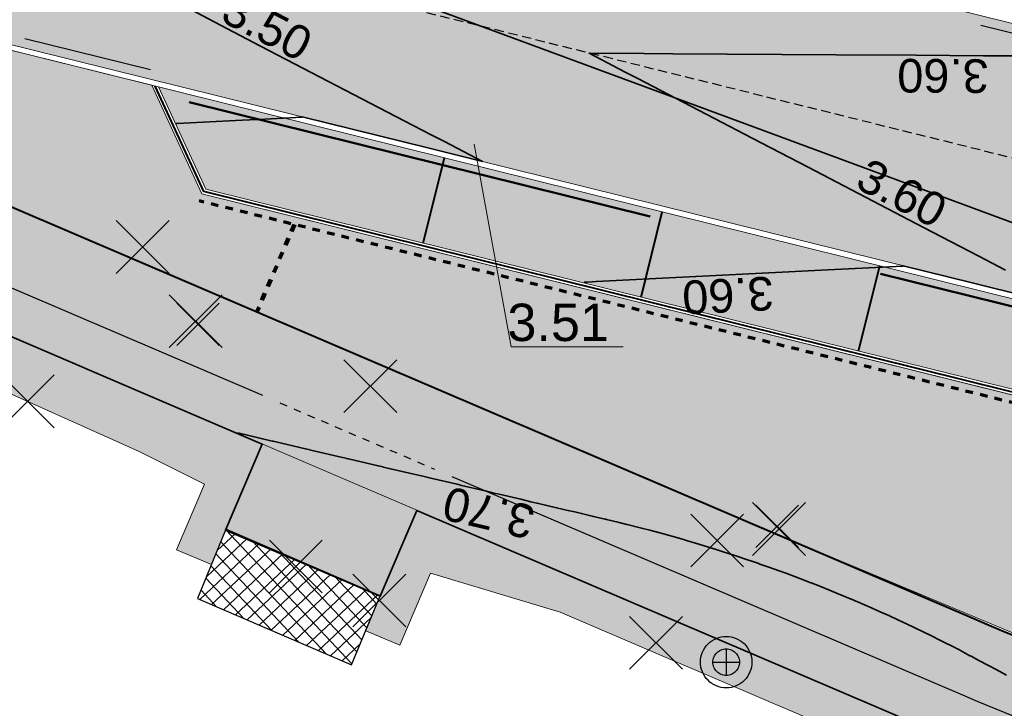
# Model space of a CAD drawing. Header units: metres. Extents: x 538891 to 1080079, y 6588829 to 13178720.
# Tile 80 of 256: x 539145 to 539171, y 6589479 to 6589498. Entities that reach past the tile are written whole.
import ezdxf

# ---------------------------------------------------------------- set-up
doc = ezdxf.new("R2010")
doc.units = ezdxf.units.M
doc.header["$LTSCALE"] = 0.4
for name, pattern in [('#16_019061_PP_TL_liiklusskeem$0$DASHED2', [0.9375, 0.625, -0.3125]), ('#16_019061_PP_TL_liiklusskeem$0$VIA31', [1, 0.5, -0.5]), ('#9_DASHED', [47.625, 31.75, -15.875]), ('#9_VIA31', [1, 0.5, -0.5])]:
    doc.linetypes.add(name, pattern=pattern)
doc.layers.add('KOLDE PST', color=7, linetype='Continuous')
doc.styles.add('Swis721 Lt BT', font='swissl.ttf')
doc.linetypes.add('#9_kivi_l0.8', pattern='A,0,[1,#9_kivi_l0.8.shx,S=1,R=0,X=0,Y=-0.3125],-132', length=132)

# ---------------------------------------------------------------- blocks, each defined once
blk = doc.blocks.new('#9_019061_PP_TL (2D)')
at = {"linetype": 'Continuous', "lineweight": 0, "true_color": 0xd6d6d6}
h = blk.add_hatch(color=254, dxfattribs=at)
h.paths.add_polyline_path([(538956.619, 6589596.418), (538956.399, 6589594.931), (538955.557, 6589591.017), (538954.133, 6589584.398), (538946.055, 6589550.904), (538946.132, 6589549.477), (538946.401, 6589548.074), (538946.857, 6589546.721), (538947.493, 6589545.441), (538948.296, 6589544.26), (538949.252, 6589543.199), (538950.343, 6589542.276), (538951.549, 6589541.511), (538969.575, 6589536.753), (538970.396, 6589536.527), (538971.211, 6589536.284), (538972.021, 6589536.023), (538972.826, 6589535.745), (538973.624, 6589535.451), (538974.416, 6589535.139), (538975.201, 6589534.81), (538975.979, 6589534.465), (538985.315, 6589530.203), (538985.898, 6589529.944), (538986.487, 6589529.698), (538987.081, 6589529.464), (538987.68, 6589529.243), (538988.283, 6589529.035), (538988.891, 6589528.839), (538989.502, 6589528.657), (538990.118, 6589528.487), (539013.921, 6589522.205), (539014.577, 6589522.037), (539015.238, 6589521.891), (539015.904, 6589521.768), (539016.573, 6589521.667), (539017.246, 6589521.589), (539017.92, 6589521.534), (539018.597, 6589521.501), (539019.273, 6589521.492), (539025.962, 6589521.511), (539026.834, 6589521.504), (539027.707, 6589521.478), (539028.578, 6589521.433), (539029.449, 6589521.369), (539030.318, 6589521.285), (539031.184, 6589521.183), (539032.049, 6589521.063), (539032.91, 6589520.923), (539044.818, 6589518.86), (539077.297, 6589513.225), (539077.296, 6589513.225), (539079.024, 6589512.918), (539080.749, 6589512.595), (539082.472, 6589512.256), (539084.191, 6589511.902), (539085.907, 6589511.533), (539087.62, 6589511.149), (539089.329, 6589510.749), (539091.034, 6589510.334), (539276.906, 6589464.221), (539339.994, 6589448.57), (539463.228, 6589417.997), (539592.906, 6589386.497), (539593.492, 6589386.288), (539594.022, 6589385.963), (539594.474, 6589385.536), (539594.828, 6589385.025), (539595.069, 6589384.452), (539595.187, 6589383.841), (539595.176, 6589383.219), (539595.038, 6589382.613), (539593.526, 6589378.182), (539596.74, 6589377.664), (539598.091, 6589381.525), (539598.409, 6589382.215), (539598.853, 6589382.833), (539599.405, 6589383.356), (539600.045, 6589383.765), (539600.751, 6589384.046), (539601.498, 6589384.189), (539602.258, 6589384.188), (539603.005, 6589384.044), (539622.839, 6589379.226), (539623.37, 6589379.093), (539623.9, 6589378.953), (539624.427, 6589378.805), (539624.953, 6589378.65), (539625.476, 6589378.489), (539625.997, 6589378.32), (539626.516, 6589378.144), (539627.032, 6589377.96), (539648.614, 6589370.134), (539669.021, 6589365.177), (539681.019, 6589364.914), (539681.156, 6589364.909), (539681.293, 6589364.901), (539681.429, 6589364.888), (539681.565, 6589364.872), (539681.701, 6589364.852), (539681.836, 6589364.829), (539681.97, 6589364.802), (539682.103, 6589364.771), (539700.86, 6589360.159), (539822.143, 6589329.985), (539839.249, 6589325.729), (539975.191, 6589291.908), (539998.095, 6589286.21), (540004.498, 6589284.617), (540014.909, 6589282.027), (540081.531, 6589265.452), (540091.239, 6589263.039), (540093.086, 6589262.702), (540094.957, 6589262.539), (540096.835, 6589262.552), (540098.704, 6589262.742), (540100.546, 6589263.105), (540102.346, 6589263.64), (540104.088, 6589264.342), (540105.757, 6589265.204), (540119.545, 6589273.167), (540135.021, 6589282.105), (540150.081, 6589290.803), (540150.8, 6589291.121), (540151.567, 6589291.295), (540152.353, 6589291.318), (540153.129, 6589291.189), (540153.866, 6589290.913), (540154.535, 6589290.499), (540155.112, 6589289.965), (540155.575, 6589289.329), (540156.315, 6589288.29), (540147.173, 6589305.886), (540145.5, 6589308.993), (540145.786, 6589308.19), (540145.939, 6589307.352), (540145.956, 6589306.5), (540145.835, 6589305.656), (540145.581, 6589304.843), (540145.199, 6589304.081), (540144.7, 6589303.39), (540144.097, 6589302.789), (540139.373, 6589298.966), (540138.753, 6589298.472), (540138.125, 6589297.988), (540137.49, 6589297.514), (540136.847, 6589297.051), (540136.197, 6589296.597), (540135.54, 6589296.154), (540134.875, 6589295.721), (540134.204, 6589295.299), (540108.475, 6589279.397), (540107.332, 6589278.725), (540106.161, 6589278.104), (540104.963, 6589277.536), (540103.741, 6589277.021), (540102.498, 6589276.561), (540101.236, 6589276.155), (540099.957, 6589275.807), (540098.663, 6589275.515), (540097.17, 6589275.246), (540095.667, 6589275.043), (540094.156, 6589274.907), (540092.641, 6589274.838), (540091.124, 6589274.835), (540089.608, 6589274.9), (540088.097, 6589275.031), (540086.593, 6589275.228), (540086.013, 6589275.334), (540071.045, 6589278.067), (540070.735, 6589278.133), (540045.334, 6589284.453), (540008.507, 6589293.615), (539981.797, 6589300.261), (539962.634, 6589305.028), (539854.991, 6589331.808), (539839.266, 6589335.721), (539795.802, 6589346.534), (539779.961, 6589350.475), (539747.852, 6589358.464), (539745.864, 6589358.958), (539683.743, 6589374.413), (539643.801, 6589384.116), (539626.573, 6589388.301), (539624.471, 6589388.811), (539620.584, 6589389.756), (539620.043, 6589389.891), (539619.504, 6589390.034), (539618.967, 6589390.184), (539618.432, 6589390.342), (539617.899, 6589390.508), (539617.369, 6589390.68), (539616.841, 6589390.861), (539616.316, 6589391.048), (539594.781, 6589398.905), (539574.375, 6589403.862), (539564.616, 6589406.232), (539550.32, 6589406.917), (539550.201, 6589406.924), (539550.082, 6589406.934), (539549.964, 6589406.946), (539549.846, 6589406.962), (539549.728, 6589406.98), (539549.611, 6589407.002), (539549.495, 6589407.026), (539549.379, 6589407.052), (539480.217, 6589423.853), (539479.286, 6589424.179), (539478.438, 6589424.681), (539477.705, 6589425.34), (539477.115, 6589426.131), (539476.692, 6589427.021), (539476.451, 6589427.978), (539476.404, 6589428.963), (539476.55, 6589429.938), (539476.921, 6589431.417), (539476.937, 6589431.486), (539476.954, 6589431.554), (539476.971, 6589431.622), (539476.989, 6589431.69), (539477.007, 6589431.758), (539477.025, 6589431.826), (539477.044, 6589431.894), (539477.062, 6589431.962), (539470.257, 6589433.641), (539470.218, 6589433.48), (539469.749, 6589431.55), (539469.425, 6589430.622), (539468.924, 6589429.776), (539468.268, 6589429.044), (539467.481, 6589428.454), (539466.594, 6589428.03), (539465.642, 6589427.787), (539464.66, 6589427.736), (539463.687, 6589427.878), (539425.886, 6589437.255), (539382.408, 6589445.676), (539380.499, 6589446.052), (539378.593, 6589446.44), (539376.689, 6589446.841), (539374.788, 6589447.254), (539372.89, 6589447.68), (539370.994, 6589448.117), (539369.102, 6589448.568), (539367.212, 6589449.03), (539341.679, 6589455.364), (539278.592, 6589471.015), (539243.813, 6589479.643), (539240.016, 6589480.586), (539092.72, 6589517.128), (539090.954, 6589517.558), (539089.184, 6589517.972), (539087.41, 6589518.37), (539085.633, 6589518.752), (539083.852, 6589519.119), (539082.069, 6589519.469), (539080.282, 6589519.804), (539078.492, 6589520.122), (539055.024, 6589524.192), (539045.026, 6589525.939), (539044.509, 6589526.046), (539043.994, 6589526.159), (539043.481, 6589526.279), (539042.969, 6589526.406), (539042.459, 6589526.54), (539041.95, 6589526.68), (539041.444, 6589526.827), (539040.939, 6589526.981), (539020.283, 6589533.423), (539020.124, 6589533.472), (539019.966, 6589533.52), (539019.806, 6589533.567), (539019.647, 6589533.614), (539019.487, 6589533.659), (539019.327, 6589533.704), (539019.167, 6589533.748), (539019.007, 6589533.79), (539001.446, 6589538.425), (539000.921, 6589538.556), (539000.392, 6589538.673), (538999.861, 6589538.775), (538999.327, 6589538.863), (538998.79, 6589538.937), (538998.252, 6589538.996), (538997.713, 6589539.04), (538997.172, 6589539.07), (538990.901, 6589539.331), (538989.82, 6589539.39), (538988.74, 6589539.479), (538987.664, 6589539.597), (538986.592, 6589539.744), (538985.523, 6589539.92), (538984.46, 6589540.125), (538983.403, 6589540.358), (538982.352, 6589540.621), (538976.477, 6589542.171), (538972.357, 6589543.376), (538966.367, 6589545.17), (538965.446, 6589545.541), (538964.553, 6589545.974), (538963.693, 6589546.469), (538962.869, 6589547.022), (538962.085, 6589547.631), (538961.346, 6589548.293), (538960.654, 6589549.004), (538960.014, 6589549.763), (538959.541, 6589550.426), (538959.111, 6589551.118), (538958.725, 6589551.837), (538958.386, 6589552.578), (538958.095, 6589553.339), (538957.853, 6589554.117), (538957.66, 6589554.909), (538957.518, 6589555.711), (538957.352, 6589556.833), (538957.228, 6589557.96), (538957.145, 6589559.091), (538957.105, 6589560.224), (538957.106, 6589561.358), (538957.15, 6589562.491), (538957.235, 6589563.621), (538957.363, 6589564.748), (538957.418, 6589565.229), (538957.476, 6589565.71), (538957.537, 6589566.19), (538957.6, 6589566.67), (538957.666, 6589567.15), (538957.735, 6589567.629), (538957.806, 6589568.108), (538957.881, 6589568.587), (538959.079, 6589575.298), (538962.064, 6589589.129), (538963.31, 6589594.998), (538960.215, 6589595.655)])
h.paths.add_polyline_path([(540045.416, 6589280.49), (540045.226, 6589280.442), (540045.049, 6589280.358), (540044.892, 6589280.241), (540044.76, 6589280.095), (540044.66, 6589279.927), (540044.594, 6589279.742), (540044.546, 6589279.548), (540044.517, 6589279.354), (540044.527, 6589279.159), (540044.575, 6589278.968), (540044.659, 6589278.791), (540044.776, 6589278.634), (540044.922, 6589278.503), (540045.09, 6589278.402), (540045.275, 6589278.336), (540051.097, 6589276.888), (540051.291, 6589276.859), (540051.487, 6589276.869), (540051.677, 6589276.917), (540051.854, 6589277.001), (540052.012, 6589277.118), (540052.143, 6589277.264), (540052.244, 6589277.432), (540052.309, 6589277.617), (540052.358, 6589277.811), (540052.386, 6589278.005), (540052.376, 6589278.201), (540052.328, 6589278.391), (540052.244, 6589278.568), (540052.127, 6589278.725), (540051.982, 6589278.857), (540051.813, 6589278.957), (540051.629, 6589279.023), (540045.806, 6589280.471), (540045.612, 6589280.5)])
h.paths.add_polyline_path([(540147.292, 6589298.631), (540147.101, 6589298.587), (540146.923, 6589298.506), (540141.727, 6589295.505), (540141.568, 6589295.391), (540141.434, 6589295.248), (540141.33, 6589295.081), (540141.261, 6589294.898), (540141.229, 6589294.704), (540141.236, 6589294.508), (540141.28, 6589294.317), (540141.361, 6589294.139), (540141.475, 6589293.98), (540141.618, 6589293.846), (540141.785, 6589293.742), (540141.968, 6589293.673), (540142.162, 6589293.641), (540142.358, 6589293.648), (540142.549, 6589293.692), (540142.727, 6589293.773), (540147.923, 6589296.774), (540148.082, 6589296.888), (540148.216, 6589297.031), (540148.32, 6589297.198), (540148.389, 6589297.381), (540148.421, 6589297.575), (540148.414, 6589297.77), (540148.37, 6589297.961), (540148.289, 6589298.14), (540148.174, 6589298.299), (540148.031, 6589298.433), (540147.865, 6589298.537), (540147.681, 6589298.606), (540147.488, 6589298.638)])
h.paths.add_polyline_path([(539856.185, 6589327.595), (539856.05, 6589327.565), (539855.923, 6589327.511), (539855.808, 6589327.435), (539855.709, 6589327.338), (539855.629, 6589327.225), (539855.571, 6589327.1), (539855.538, 6589326.966), (539855.529, 6589326.828), (539855.546, 6589326.691), (539855.588, 6589326.559), (539855.653, 6589326.437), (539855.74, 6589326.329), (539855.845, 6589326.239), (539855.965, 6589326.17), (539856.696, 6589325.841), (539857.433, 6589325.526), (539858.176, 6589325.226), (539858.925, 6589324.94), (539859.68, 6589324.668), (539860.439, 6589324.411), (539861.203, 6589324.168), (539861.972, 6589323.94), (539925.828, 6589308.054), (539926.022, 6589308.025), (539926.217, 6589308.035), (539926.407, 6589308.083), (539926.585, 6589308.167), (539926.742, 6589308.284), (539926.873, 6589308.43), (539926.974, 6589308.598), (539927.04, 6589308.783), (539927.088, 6589308.977), (539927.116, 6589309.171), (539927.106, 6589309.367), (539927.058, 6589309.557), (539926.974, 6589309.734), (539926.857, 6589309.891), (539926.712, 6589310.022), (539926.543, 6589310.123), (539926.359, 6589310.189), (539856.46, 6589327.579), (539856.323, 6589327.6)])
h.paths.add_polyline_path([(539798.462, 6589341.956), (539798.327, 6589341.926), (539798.2, 6589341.872), (539798.085, 6589341.795), (539797.986, 6589341.699), (539797.906, 6589341.586), (539797.849, 6589341.461), (539797.815, 6589341.327), (539797.806, 6589341.189), (539797.823, 6589341.051), (539797.865, 6589340.92), (539797.931, 6589340.798), (539798.017, 6589340.69), (539798.122, 6589340.6), (539798.242, 6589340.531), (539798.973, 6589340.202), (539799.71, 6589339.887), (539800.454, 6589339.587), (539801.203, 6589339.3), (539801.957, 6589339.029), (539802.716, 6589338.771), (539803.481, 6589338.529), (539804.249, 6589338.301), (539819.106, 6589334.605), (539819.32, 6589334.574), (539819.535, 6589334.585), (539819.744, 6589334.637), (539819.939, 6589334.73), (539820.112, 6589334.859), (539820.257, 6589335.019), (539820.367, 6589335.204), (539820.439, 6589335.407), (539820.471, 6589335.62), (539820.46, 6589335.836), (539820.407, 6589336.045), (539820.315, 6589336.239), (539820.186, 6589336.412), (539820.026, 6589336.557), (539819.841, 6589336.668), (539819.638, 6589336.74), (539798.737, 6589341.94), (539798.601, 6589341.961)])
h.paths.add_polyline_path([(539755.286, 6589352.671), (539755.096, 6589352.623), (539754.919, 6589352.539), (539754.762, 6589352.422), (539754.63, 6589352.277), (539754.53, 6589352.109), (539754.464, 6589351.924), (539754.416, 6589351.73), (539754.387, 6589351.536), (539754.397, 6589351.34), (539754.445, 6589351.15), (539754.529, 6589350.973), (539754.646, 6589350.816), (539754.792, 6589350.684), (539754.96, 6589350.584), (539755.145, 6589350.518), (539760.967, 6589349.069), (539761.161, 6589349.041), (539761.357, 6589349.051), (539761.547, 6589349.099), (539761.724, 6589349.183), (539761.881, 6589349.3), (539762.013, 6589349.445), (539762.113, 6589349.614), (539762.179, 6589349.798), (539762.227, 6589349.992), (539762.256, 6589350.186), (539762.246, 6589350.382), (539762.198, 6589350.572), (539762.114, 6589350.749), (539761.997, 6589350.907), (539761.851, 6589351.038), (539761.683, 6589351.138), (539761.498, 6589351.204), (539755.676, 6589352.653), (539755.482, 6589352.681)])
h.paths.add_polyline_path([(539642.542, 6589380.476), (539642.333, 6589380.422), (539642.139, 6589380.329), (539641.967, 6589380.199), (539641.823, 6589380.038), (539641.714, 6589379.853), (539641.642, 6589379.649), (539641.612, 6589379.436), (539641.624, 6589379.22), (539641.678, 6589379.011), (539641.772, 6589378.817), (539641.902, 6589378.645), (539642.062, 6589378.501), (539642.248, 6589378.392), (539642.452, 6589378.321), (539681.41, 6589368.857), (539681.548, 6589368.837), (539681.688, 6589368.843), (539681.825, 6589368.874), (539681.953, 6589368.931), (539682.068, 6589369.01), (539682.166, 6589369.11), (539682.245, 6589369.226), (539682.3, 6589369.354), (539682.331, 6589369.491), (539682.336, 6589369.631), (539682.314, 6589369.769), (539682.268, 6589369.901), (539682.197, 6589370.022), (539682.106, 6589370.128), (539681.996, 6589370.215), (539681.872, 6589370.28), (539680.245, 6589370.933), (539679.455, 6589371.235), (539678.659, 6589371.524), (539677.858, 6589371.799), (539677.053, 6589372.061), (539676.244, 6589372.31), (539675.43, 6589372.544), (539674.613, 6589372.765), (539673.792, 6589372.971), (539642.971, 6589380.458), (539642.757, 6589380.488)])
h.paths.add_polyline_path([(539565.669, 6589399.152), (539565.501, 6589399.089), (539565.354, 6589398.987), (539565.236, 6589398.853), (539565.155, 6589398.694), (539565.114, 6589398.52), (539565.116, 6589398.341), (539565.128, 6589398.247), (539565.153, 6589398.156), (539565.189, 6589398.068), (539565.237, 6589397.986), (539565.296, 6589397.912), (539565.364, 6589397.846), (539565.44, 6589397.79), (539565.524, 6589397.744), (539566.236, 6589397.414), (539566.957, 6589397.101), (539567.684, 6589396.804), (539568.418, 6589396.524), (539569.158, 6589396.261), (539569.905, 6589396.016), (539570.656, 6589395.788), (539571.413, 6589395.577), (539624.038, 6589382.793), (539624.232, 6589382.766), (539624.428, 6589382.777), (539624.618, 6589382.826), (539624.794, 6589382.911), (539624.951, 6589383.029), (539625.081, 6589383.175), (539625.181, 6589383.344), (539625.246, 6589383.529), (539625.293, 6589383.724), (539625.32, 6589383.918), (539625.309, 6589384.113), (539625.26, 6589384.303), (539625.175, 6589384.48), (539625.057, 6589384.636), (539624.911, 6589384.767), (539624.742, 6589384.867), (539624.557, 6589384.931), (539566.023, 6589399.15), (539565.846, 6589399.173)])
h.paths.add_polyline_path([(539480.808, 6589419.797), (539480.673, 6589419.766), (539480.545, 6589419.711), (539480.43, 6589419.633), (539480.332, 6589419.535), (539480.253, 6589419.42), (539480.197, 6589419.293), (539480.165, 6589419.158), (539480.158, 6589419.019), (539480.177, 6589418.881), (539480.222, 6589418.75), (539480.29, 6589418.628), (539480.379, 6589418.522), (539480.486, 6589418.433), (539480.608, 6589418.366), (539481.431, 6589418.017), (539482.26, 6589417.682), (539483.095, 6589417.363), (539483.935, 6589417.059), (539484.781, 6589416.77), (539485.633, 6589416.497), (539486.489, 6589416.239), (539487.349, 6589415.997), (539515.455, 6589409.17), (539515.669, 6589409.14), (539515.884, 6589409.152), (539516.093, 6589409.206), (539516.287, 6589409.299), (539516.46, 6589409.429), (539516.603, 6589409.59), (539516.713, 6589409.775), (539516.784, 6589409.979), (539516.814, 6589410.192), (539516.802, 6589410.408), (539516.748, 6589410.617), (539516.654, 6589410.811), (539516.525, 6589410.983), (539516.364, 6589411.127), (539516.178, 6589411.236), (539515.975, 6589411.307), (539481.084, 6589419.783), (539480.947, 6589419.803)])
h.paths.add_polyline_path([(539411.518, 6589436.162), (539411.379, 6589436.121), (539411.251, 6589436.053), (539411.138, 6589435.963), (539411.045, 6589435.852), (539410.975, 6589435.726), (539410.93, 6589435.588), (539410.913, 6589435.444), (539410.924, 6589435.3), (539410.961, 6589435.161), (539411.026, 6589435.031), (539411.113, 6589434.916), (539411.221, 6589434.82), (539411.346, 6589434.747), (539411.482, 6589434.698), (539424.542, 6589431.459), (539429.395, 6589430.255), (539429.589, 6589430.226), (539429.785, 6589430.236), (539429.975, 6589430.284), (539430.152, 6589430.369), (539430.309, 6589430.486), (539430.44, 6589430.631), (539430.541, 6589430.8), (539430.606, 6589430.984), (539430.654, 6589431.178), (539430.682, 6589431.373), (539430.672, 6589431.568), (539430.624, 6589431.759), (539430.54, 6589431.936), (539430.423, 6589432.093), (539430.278, 6589432.225), (539430.11, 6589432.326), (539429.925, 6589432.392), (539425.084, 6589433.591), (539411.805, 6589436.163), (539411.661, 6589436.176)])
at = {"linetype": 'Continuous', "lineweight": 0, "true_color": 0xffdf7f}
h = blk.add_hatch(color=41, dxfattribs=at)
edge = h.paths.add_edge_path()
edge.add_arc((539039.415, 6589463.244), 48.3, 66.5731, 76.1419, ccw=False)
edge.add_line((539058.618, 6589507.563), (539066.035, 6589504.349))
edge.add_arc((539086.589, 6589551.788), 51.7, 246.5731, 263.6668)
edge.add_line((539080.886, 6589500.403), (539120.723, 6589495.982))
edge.add_arc((539112.637, 6589423.129), 73.3, 66.82796, 83.66684, ccw=False)
edge.add_line((539141.481, 6589490.516), (539168.781, 6589478.831))
edge.add_arc((539204.865, 6589563.133), 91.7, 246.82796, 267.8302)
edge.add_line((539201.393, 6589471.499), (539210.416, 6589471.157))
edge.add_arc((539208.587, 6589422.891), 48.3, 71.3095, 87.8302, ccw=False)
edge.add_line((539224.065, 6589468.644), (539232.022, 6589465.953))
edge.add_arc((539222.408, 6589437.535), 30, 32.6235, 71.3095, ccw=False)
edge.add_line((539247.675, 6589453.708), (539249.016, 6589451.613))
edge.add_line((539249.016, 6589451.613), (539252.513, 6589453.823))
edge.add_line((539252.513, 6589453.823), (539252.222, 6589454.283))
edge.add_arc((539255.603, 6589456.42), 4, 78.3407, 212.2931, ccw=False)
edge.add_line((539256.412, 6589460.337), (539306.731, 6589449.954))
edge.add_arc((539266.313, 6589254.081), 200, 69.3819, 78.34077, ccw=False)
edge.add_arc((539390.16, 6589583.254), 151.7, 249.3819, 260.12627)
edge.add_line((539364.147, 6589433.801), (539400.306, 6589427.507))
edge.add_arc((539374.876, 6589281.404), 148.3, 76.5459, 80.12627, ccw=False)
edge.add_line((539409.38, 6589425.634), (539415.676, 6589424.127))
edge.add_line((539415.676, 6589424.127), (539461.916, 6589412.656))
edge.add_line((539461.916, 6589412.656), (539501.021, 6589403.157))
edge.add_arc((539453.811, 6589208.809), 200, 68.6685, 76.34654, ccw=False)
edge.add_line((539526.564, 6589395.107), (539542.97, 6589388.7))
edge.add_arc((539635.075, 6589624.554), 253.2, 248.6685, 261.88806)
edge.add_arc((539543.285, 6588980.562), 397.3, 71.92423, 81.88806, ccw=False)
edge.add_arc((539703.185, 6589464.418), 112.304, 250.965, 252.46069)
edge.add_arc((539871.374, 6589937.522), 614.357, 250.800774, 252.296459)
edge.add_line((539684.553, 6589352.259), (539685.573, 6589355.293))
edge.add_arc((539758.706, 6589594.357), 250, 250.66068, 252.99044, ccw=False)
edge.add_arc((539543.285, 6588980.562), 400.5, 70.66068, 78.54998)
edge.add_arc((539623.186, 6589375.052), 2, 166.3465, 258.55, ccw=False)
edge.add_line((539621.243, 6589375.524), (539622.146, 6589379.24))
edge.add_line((539622.146, 6589379.24), (539618.259, 6589380.184))
edge.add_line((539618.259, 6589380.184), (539617.265, 6589376.092))
edge.add_arc((539615.321, 6589376.564), 2, 259.6901, 346.3466, ccw=False)
edge.add_arc((539543.285, 6588980.562), 400.5, 79.69013, 81.88806)
edge.add_arc((539635.075, 6589624.554), 250, 248.6685, 261.88806, ccw=False)
edge.add_line((539544.135, 6589391.681), (539527.728, 6589398.088))
edge.add_arc((539453.811, 6589208.809), 203.2, 68.6685, 76.34654)
edge.add_line((539501.777, 6589406.266), (539462.679, 6589415.764))
edge.add_line((539462.679, 6589415.764), (539428.909, 6589424.142))
edge.add_arc((539429.39, 6589426.083), 2, 166.067, 256.067, ccw=False)
edge.add_line((539427.449, 6589426.565), (539427.485, 6589426.71))
edge.add_line((539427.485, 6589426.71), (539423.603, 6589427.673))
edge.add_line((539423.603, 6589427.673), (539423.577, 6589427.567))
edge.add_arc((539421.635, 6589428.049), 2, 256.5459, 346.067, ccw=False)
edge.add_line((539421.17, 6589426.104), (539410.125, 6589428.746))
edge.add_arc((539374.876, 6589281.404), 151.5, 76.5459, 80.12627)
edge.add_line((539400.854, 6589430.66), (539364.696, 6589436.953))
edge.add_arc((539390.16, 6589583.254), 148.5, 248.69692, 260.12627, ccw=False)
edge.add_line((539336.21, 6589444.9), (539332.565, 6589446.322))
edge.add_arc((539259.573, 6589259.245), 200.812, 68.68564, 74.77494)
edge.add_arc((539312.832, 6589454.939), 2, 166.067, 254.8231, ccw=False)
edge.add_line((539310.891, 6589455.421), (539310.941, 6589455.623))
edge.add_line((539310.941, 6589455.623), (539305.987, 6589456.852))
edge.add_line((539305.987, 6589456.852), (539305.943, 6589456.673))
edge.add_arc((539304.002, 6589457.154), 2, 258.3408, 346.067, ccw=False)
edge.add_line((539303.597, 6589455.196), (539232.714, 6589469.822))
edge.add_arc((539252.923, 6589567.759), 100, 252.98361, 258.34077, ccw=False)
edge.add_arc((539208.587, 6589422.892), 51.5, 72.9836, 78.6599)
edge.add_arc((539219.107, 6589475.347), 2, 165.7555, 258.6599, ccw=False)
edge.add_line((539217.168, 6589475.839), (539217.896, 6589478.706))
edge.add_line((539217.896, 6589478.706), (539213.043, 6589479.91))
edge.add_line((539213.043, 6589479.91), (539212.02, 6589475.881))
edge.add_arc((539210.082, 6589476.373), 2, 267.8302, 345.7555, ccw=False)
edge.add_line((539210.006, 6589474.375), (539201.514, 6589474.696))
edge.add_arc((539204.865, 6589563.133), 88.5, 246.82796, 267.8302, ccw=False)
edge.add_line((539170.04, 6589481.772), (539142.74, 6589493.458))
edge.add_arc((539112.637, 6589423.129), 76.5, 66.82796, 83.66684)
edge.add_line((539121.076, 6589499.162), (539081.239, 6589503.584))
edge.add_arc((539086.589, 6589551.788), 48.5, 246.5731, 263.6668, ccw=False)
edge.add_line((539067.307, 6589507.286), (539059.891, 6589510.499))
edge.add_arc((539039.415, 6589463.245), 51.5, 66.5731, 76.1419)
edge.add_line((539051.751, 6589513.245), (539050.984, 6589510.138))
at = {"color": 5, "linetype": '#9_DASHED', "lineweight": 50, "true_color": 0x0000ff}
blk.add_line((539198.417, 6589483.333), (539148.397, 6589495.742), dxfattribs=at)
at = {"color": 192, "linetype": '#9_VIA31', "lineweight": 100, "true_color": 0x6600cc}
blk.add_line((539151.921, 6589492.292), (539150.921, 6589489.956), dxfattribs=at)
at = {"color": 1, "linetype": 'Continuous', "lineweight": 9, "true_color": 0xff0000, "flags": 128}
for points in [[(538964.111, 6589598.412), (538963.576, 6589596.251), (538963.102, 6589594.02), (538962.161, 6589589.62), (538959.079, 6589575.298), (538957.881, 6589568.587, 0.011234), (538957.363, 6589564.748, 0.074268), (538957.518, 6589555.711, 0.127551), (538960.014, 6589549.763, 0.139923), (538966.367, 6589545.17), (538976.477, 6589542.171), (538982.352, 6589540.621, 0.054191), (538990.901, 6589539.331), (538997.172, 6589539.07, -0.05419), (539001.446, 6589538.425), (539019.007, 6589533.79, -0.01107), (539020.283, 6589533.423), (539040.939, 6589526.981, 0.032664), (539046.014, 6589525.755), (539078.492, 6589520.122, -0.017867), (539092.72, 6589517.128), (539214.803, 6589486.841), (539219.655, 6589485.637), (539240.016, 6589480.586)], [(539592.906, 6589386.497), (539463.228, 6589417.997), (539427.521, 6589426.856), (539423.639, 6589427.819), (539373.257, 6589440.318), (539339.994, 6589448.57), (539310.876, 6589455.794), (539306.023, 6589456.998), (539276.906, 6589464.221), (539217.933, 6589478.852), (539213.08, 6589480.056), (539091.034, 6589510.334, 0.017867), (539077.296, 6589513.225), (539049.744, 6589518.003), (539044.818, 6589518.858), (539032.91, 6589520.923, 0.043668), (539025.962, 6589521.511), (539019.273, 6589521.492, -0.065316), (539014.113, 6589522.154), (538990.118, 6589528.487, -0.042579), (538985.315, 6589530.203), (538975.979, 6589534.465, 0.042579), (538969.575, 6589536.753), (538947.226, 6589542.652)], [(539592.871, 6589386.351), (539463.192, 6589417.852), (539427.485, 6589426.71), (539423.603, 6589427.673), (539373.221, 6589440.172), (539339.958, 6589448.425), (539310.84, 6589455.648), (539305.987, 6589456.852), (539276.87, 6589464.076), (539217.897, 6589478.706), (539213.044, 6589479.91), (539090.998, 6589510.188, 0.017867), (539077.27, 6589513.077), (539049.719, 6589517.856), (539044.792, 6589518.71), (539032.885, 6589520.775, 0.043668), (539025.962, 6589521.361), (539019.274, 6589521.342, -0.065316), (539014.074, 6589522.009), (538990.079, 6589528.342, -0.042579), (538985.252, 6589530.067), (538975.917, 6589534.329, 0.042579), (538969.537, 6589536.608), (538947.188, 6589542.507)]]:
    blk.add_lwpolyline(points, format="xyb", dxfattribs=at)
at = {"color": 41, "linetype": 'Continuous', "lineweight": 9, "true_color": 0xffdf7f, "flags": 128}
for points in [[(539141.481, 6589490.516), (539168.781, 6589478.831, 0.091897), (539201.393, 6589471.499), (539210.416, 6589471.157, -0.07221), (539224.065, 6589468.644), (539232.022, 6589465.953, -0.170422), (539247.675, 6589453.708)], [(539232.714, 6589469.822, -0.023379), (539223.658, 6589472.137, 0.024772), (539218.713, 6589473.386, -0.42914), (539217.168, 6589475.839), (539217.896, 6589478.706), (539213.043, 6589479.91), (539212.02, 6589475.881, -0.353752), (539210.006, 6589474.375), (539201.514, 6589474.696, -0.091897), (539170.04, 6589481.772), (539142.74, 6589493.458, 0.073606)]]:
    blk.add_lwpolyline(points, format="xyb", dxfattribs=at)
at = {"color": 5, "linetype": 'Continuous', "lineweight": 35, "true_color": 0x0000ff, "flags": 128}
blk.add_lwpolyline([(539247.675, 6589453.708, 0.170422), (539232.022, 6589465.953), (539224.065, 6589468.644, 0.012859), (539221.692, 6589469.38), (539221.014, 6589466.973), (539216.628, 6589467.98), (539217.067, 6589470.441, 0.034668), (539210.416, 6589471.157), (539201.393, 6589471.499, -0.091897), (539168.781, 6589478.831), (539155.201, 6589484.643), (539154.218, 6589482.345), (539150.081, 6589484.116), (539151.064, 6589486.414), (539141.481, 6589490.516, 0.073606), (539120.723, 6589495.982), (539097.106, 6589498.603), (539096.83, 6589496.118), (539092.357, 6589496.615), (539092.633, 6589499.1), (539080.886, 6589500.403, -0.074724), (539066.035, 6589504.349), (539058.618, 6589507.563, 0.041776), (539050.984, 6589510.138)], format="xyb", dxfattribs=at)
for points in [[(539206.784, 6589504.487), (539201.434, 6589504.511), (539185.03, 6589504.583), (539177.467, 6589504.617), (539177.388, 6589504.617), (539161.768, 6589504.686), (539161.695, 6589504.686), (539153.341, 6589504.723), (539137.482, 6589504.793), (539147.94, 6589500.924), (539151.548, 6589499.59), (539163.798, 6589495.058), (539171.653, 6589492.152), (539172.876, 6589491.699), (539191.519, 6589484.803), (539194.092, 6589483.851), (539194.204, 6589483.809), (539194.707, 6589483.624), (539194.742, 6589483.611), (539198.949, 6589482.054)], [(539148.762, 6589494.997), (539148.784, 6589494.999), (539150.524, 6589495.086), (539150.528, 6589495.086), (539151.133, 6589495.116), (539152.13, 6589495.166), (539152.132, 6589495.173), (539152.133, 6589495.176), (539155.495, 6589494.342), (539156.955, 6589493.98), (539155.935, 6589494.511), (539155.582, 6589494.695), (539154.859, 6589495.071), (539151.02, 6589497.07), (539149.944, 6589497.631), (539149.151, 6589498.044)], [(539171.561, 6589496.805), (539170.357, 6589496.812), (539168.546, 6589496.824), (539166.417, 6589496.837), (539162.045, 6589496.864), (539161.273, 6589496.869), (539159.808, 6589496.878), (539160.774, 6589496.375), (539161.108, 6589496.201), (539164.166, 6589494.608), (539165.67, 6589493.825), (539168.757, 6589492.217), (539170.232, 6589491.449), (539170.95, 6589491.075)], [(539173.032, 6589489.991), (539170.054, 6589490.73), (539168.209, 6589491.187), (539168.207, 6589491.181), (539168.206, 6589491.178), (539166.193, 6589491.077), (539164.973, 6589491.016), (539159.995, 6589490.767), (539159.891, 6589490.762), (539159.757, 6589490.755), (539159.671, 6589490.751)], [(539150.411, 6589486.715), (539151.331, 6589486.499), (539151.35, 6589486.495), (539151.353, 6589486.494), (539152.251, 6589486.283), (539152.316, 6589486.268), (539152.32, 6589486.267), (539152.359, 6589486.258), (539152.361, 6589486.258), (539153.206, 6589486.059), (539153.305, 6589486.036), (539153.308, 6589486.035), (539153.368, 6589486.021), (539153.37, 6589486.021), (539154.161, 6589485.835), (539154.294, 6589485.804), (539154.297, 6589485.803), (539154.377, 6589485.785), (539154.379, 6589485.784), (539155.116, 6589485.611), (539155.282, 6589485.572), (539155.285, 6589485.572), (539155.464, 6589485.53), (539155.467, 6589485.529), (539155.575, 6589485.503), (539155.577, 6589485.503), (539156.274, 6589485.34), (539156.395, 6589485.311), (539156.396, 6589485.311), (539157.026, 6589485.163), (539157.26, 6589485.108), (539157.262, 6589485.108), (539157.404, 6589485.074), (539157.405, 6589485.074), (539157.981, 6589484.939), (539158.249, 6589484.876), (539158.251, 6589484.876), (539158.413, 6589484.838), (539158.414, 6589484.837), (539158.936, 6589484.715), (539159.237, 6589484.644), (539159.239, 6589484.644), (539159.422, 6589484.601), (539159.423, 6589484.601), (539159.891, 6589484.491), (539160.226, 6589484.412), (539160.228, 6589484.412), (539160.236, 6589484.41), (539160.255, 6589484.405), (539160.269, 6589484.402), (539160.27, 6589484.402), (539160.613, 6589484.317), (539160.614, 6589484.317), (539160.821, 6589484.266), (539160.822, 6589484.266), (539161.212, 6589484.169), (539161.429, 6589484.11), (539161.43, 6589484.11), (539161.794, 6589484.011), (539162.184, 6589483.904), (539162.186, 6589483.904), (539162.416, 6589483.835), (539162.417, 6589483.835), (539162.739, 6589483.739), (539163.149, 6589483.616), (539163.15, 6589483.615), (539163.39, 6589483.537), (539163.391, 6589483.537), (539163.678, 6589483.443), (539164.103, 6589483.304), (539164.105, 6589483.304), (539164.351, 6589483.217), (539164.352, 6589483.216), (539164.613, 6589483.124), (539165.048, 6589482.97), (539165.049, 6589482.97), (539165.488, 6589482.802), (539165.489, 6589482.801), (539165.744, 6589482.704), (539165.745, 6589482.704), (539165.984, 6589482.612), (539166.235, 6589482.509), (539166.236, 6589482.509), (539166.468, 6589482.413), (539166.908, 6589482.232), (539166.909, 6589482.232), (539166.927, 6589482.224), (539166.927, 6589482.224), (539166.943, 6589482.217), (539166.974, 6589482.204), (539166.974, 6589482.204), (539167.379, 6589482.025), (539167.38, 6589482.025), (539167.61, 6589481.923), (539167.611, 6589481.923), (539167.824, 6589481.829), (539168.069, 6589481.713), (539168.07, 6589481.713), (539168.302, 6589481.603), (539168.728, 6589481.403), (539168.729, 6589481.402), (539168.967, 6589481.283), (539168.968, 6589481.283), (539169.211, 6589481.161), (539169.624, 6589480.953), (539169.625, 6589480.953), (539169.649, 6589480.94), (539169.649, 6589480.94), (539169.663, 6589480.933), (539169.663, 6589480.933), (539169.678, 6589480.925), (539169.998, 6589480.754), (539169.999, 6589480.754), (539170.031, 6589480.737), (539170.031, 6589480.737), (539170.238, 6589480.627), (539170.239, 6589480.627), (539170.491, 6589480.494), (539170.699, 6589480.38), (539170.7, 6589480.38), (539170.976, 6589480.23)]]:
    blk.add_lwpolyline(points, dxfattribs=at)
at = {"color": 6, "linetype": 'Continuous', "lineweight": 9, "true_color": 0xff00ff, "flags": 128}
for points in [[(539198.714, 6589483.465), (539196.17, 6589481.52), (539149.443, 6589493.113), (539148.104, 6589496.021)], [(539198.527, 6589483.512), (539196.137, 6589481.683), (539149.549, 6589493.241), (539148.29, 6589495.975)]]:
    blk.add_lwpolyline(points, dxfattribs=at)
at = {"color": 6, "linetype": '#9_kivi_l0.8', "lineweight": 40, "true_color": 0xff00ff, "flags": 128}
blk.add_lwpolyline([(539198.62, 6589483.488), (539196.153, 6589481.602), (539149.496, 6589493.177), (539148.197, 6589495.998)], dxfattribs=at)
at = {"color": 5, "linetype": 'Continuous', "lineweight": 9, "true_color": 0x0000ff, "flags": 128}
blk.add_lwpolyline([(539156.736, 6589494.446), (539157.721, 6589489.018), (539160.721, 6589489.018)], dxfattribs=at)
at = {"color": 5, "linetype": 'Continuous', "lineweight": 40, "true_color": 0x0000ff, "flags": 128}
blk.add_lwpolyline([(539141.535, 6589493.961, -0.004268), (539142.74, 6589493.458), (539142.74, 6589493.458), (539170.04, 6589481.772, 0.091897), (539201.514, 6589474.696), (539210.006, 6589474.375, 0.353752), (539212.02, 6589475.881), (539213.043, 6589479.91)], format="xyb", dxfattribs=at)
at = {"color": 192, "linetype": '#9_VIA31', "lineweight": 70, "true_color": 0x6600cc, "flags": 128}
blk.add_lwpolyline([(539195.626, 6589475.116), (539196.274, 6589481.289), (539149.371, 6589492.925)], dxfattribs=at)
at = {"color": 253, "linetype": 'Continuous', "lineweight": 9, "true_color": 0xadadad}
blk.add_solid([(539148.29, 6589495.975), (539149.549, 6589493.241), (539198.527, 6589483.512), (539196.137, 6589481.683)], dxfattribs=at)
at = {"color": 41, "linetype": 'Continuous', "lineweight": 9, "true_color": 0xffdf7f}
blk.add_solid([(539151.064, 6589486.414), (539150.081, 6589484.116), (539155.201, 6589484.643), (539154.218, 6589482.345)], dxfattribs=at)
at = {"color": 5, "true_color": 0x0000ff, "char_height": 0.9, "attachment_point": 8, "line_spacing_factor": 1.004016, "style": 'Swis721 Lt BT'}
for s, insert, rotation in [('3.50', (539150.981, 6589497.187), 332.4902), ('3.60', (539169.278, 6589496.734), 179.6437), ('3.60', (539167.964, 6589492.726), 332.4902), ('3.60', (539163.499, 6589490.857), 182.8644), ('3.70', (539157.227, 6589485.028), 166.7946)]:
    blk.add_mtext(s, dxfattribs=dict(at, insert=insert, rotation=rotation))
at = {"color": 5, "true_color": 0x0000ff, "insert": (539157.621, 6589489.668), "char_height": 1, "attachment_point": 4, "line_spacing_factor": 1.004016, "style": 'Swis721 Lt BT'}
blk.add_mtext('3.51', dxfattribs=at)
blk = doc.blocks.new('KOLDE PST TL')
at = {"color": 7}
blk.add_blockref('#9_019061_PP_TL (2D)', (0, 0), dxfattribs=at)
blk = doc.blocks.new('#13_Kolde pst HP -xref$0$likvideeritav')
at = {"color": 1, "linetype": 'Continuous', "lineweight": 25, "true_color": 0xff0000}
for p, q in [((0.707, -0.707), (-0.707, 0.707)), ((0.707, 0.707), (-0.707, -0.707))]:
    blk.add_line(p, q, dxfattribs=at)
blk = doc.blocks.new('#13_KOLDE TAIM (2D)')
at = {"linetype": 'Continuous', "lineweight": 0, "true_color": 0xc4f877}
h = blk.add_hatch(color=71, dxfattribs=at)
edge = h.paths.add_edge_path()
edge.add_line((539150.081, 6589484.116), (539151.064, 6589486.414))
edge.add_line((539151.064, 6589486.414), (539141.481, 6589490.516))
edge.add_arc((539112.637, 6589423.129), 73.3, 66.82796, 83.66684)
edge.add_line((539120.723, 6589495.982), (539097.106, 6589498.603))
edge.add_line((539097.106, 6589498.603), (539096.831, 6589496.125))
edge.add_line((539096.831, 6589496.125), (539096.729, 6589495.123))
edge.add_line((539096.729, 6589495.123), (539097.714, 6589495.014))
edge.add_line((539097.714, 6589495.014), (539097.989, 6589497.499))
edge.add_line((539097.989, 6589497.499), (539120.613, 6589494.988))
edge.add_arc((539112.638, 6589423.129), 72.3, 71.5401, 83.66684, ccw=False)
edge.add_line((539135.531, 6589491.709), (539147.773, 6589486.222))
edge.add_line((539147.773, 6589486.222), (539149.518, 6589485.342))
edge.add_line((539149.518, 6589485.342), (539148.768, 6589483.59))
edge.add_line((539148.768, 6589483.59), (539149.702, 6589483.19))
edge.add_line((539149.702, 6589483.19), (539150.081, 6589484.116))
blk.add_hatch(color=71, dxfattribs=at).paths.add_polyline_path([(539141.947, 6589494.973), (539140.879, 6589495.238), (539143.422, 6589497.182), (539148.104, 6589496.021), (539149.443, 6589493.113), (539200.865, 6589480.356), (539203.408, 6589482.301), (539213.043, 6589479.91), (539212.303, 6589476.995), (539212.02, 6589475.881), (539211.586, 6589475.056), (539210.763, 6589474.493), (539209.828, 6589474.381), (539199.156, 6589474.817), (539195.284, 6589475.153), (539191.695, 6589475.618), (539184.54, 6589476.999), (539182.649, 6589477.489), (539183.745, 6589481.315), (539179.415, 6589482.54), (539178.245, 6589478.723), (539173.663, 6589480.316), (539165.372, 6589483.771), (539151.662, 6589489.639), (539141.535, 6589493.961)])
h = blk.add_hatch(color=71, dxfattribs=at)
edge = h.paths.add_edge_path()
edge.add_line((539216.628, 6589467.98), (539216.628, 6589467.98))
edge.add_line((539216.628, 6589467.98), (539217.067, 6589470.441))
edge.add_arc((539208.587, 6589422.892), 48.3, 79.8881, 87.8302)
edge.add_line((539210.416, 6589471.157), (539201.393, 6589471.499))
edge.add_arc((539204.865, 6589563.133), 91.7, 246.82796, 267.8302, ccw=False)
edge.add_line((539168.781, 6589478.831), (539155.201, 6589484.643))
edge.add_line((539155.201, 6589484.643), (539154.218, 6589482.345))
edge.add_line((539154.218, 6589482.345), (539154.217, 6589482.345))
edge.add_line((539154.217, 6589482.345), (539153.83, 6589481.423))
edge.add_line((539153.83, 6589481.423), (539154.743, 6589481.032))
edge.add_line((539154.743, 6589481.032), (539155.568, 6589482.959))
edge.add_line((539155.568, 6589482.959), (539159.029, 6589481.917))
edge.add_line((539159.029, 6589481.917), (539168.388, 6589477.911))
edge.add_arc((539204.865, 6589563.133), 92.7, 246.82796, 267.8302)
edge.add_line((539201.355, 6589470.499), (539206.351, 6589470.31))
edge.add_line((539206.351, 6589470.31), (539206.852, 6589470.191))
edge.add_line((539206.852, 6589470.191), (539210.315, 6589469.892))
edge.add_line((539210.315, 6589469.892), (539211.548, 6589469.903))
edge.add_line((539211.548, 6589469.903), (539211.822, 6589470.081))
edge.add_arc((539208.587, 6589422.891), 47.3, 81.0995, 86.0776, ccw=False)
edge.add_line((539215.905, 6589469.622), (539215.476, 6589467.218))
edge.add_line((539215.476, 6589467.218), (539216.419, 6589467.002))
edge.add_line((539216.419, 6589467.002), (539216.628, 6589467.98))
at = {"linetype": 'Continuous', "lineweight": 5, "true_color": 0xcc9900}
h = blk.add_hatch(dxfattribs=at)
h.set_pattern_fill('#13_ANSI37-2', color=42, style=0, pattern_type=2)
h.set_pattern_definition([(43.22, (539151.77643, 6589482.32283), (-0.217423, 0.231373), []), (133.22, (539151.77643, 6589482.32283), (-0.231373, -0.217423), [])])
h.paths.add_polyline_path([(539153.446, 6589480.51), (539154.221, 6589482.354), (539150.089, 6589484.136), (539149.332, 6589482.284)])
at = {"color": 71, "linetype": 'Continuous', "lineweight": 5, "true_color": 0xc4f877, "flags": 128}
for points in [[(539150.081, 6589484.116), (539151.064, 6589486.414), (539141.481, 6589490.516, 0.073606), (539120.723, 6589495.982), (539097.106, 6589498.603), (539096.831, 6589496.125), (539096.729, 6589495.123), (539097.714, 6589495.014), (539097.989, 6589497.499), (539120.613, 6589494.988, -0.052962), (539135.531, 6589491.709), (539147.773, 6589486.222), (539149.518, 6589485.342), (539148.768, 6589483.59), (539149.702, 6589483.19)], [(539216.628, 6589467.98), (539216.628, 6589467.98), (539217.067, 6589470.441, 0.034668), (539210.416, 6589471.157), (539201.393, 6589471.499, -0.091897), (539168.781, 6589478.831), (539155.201, 6589484.643), (539154.218, 6589482.345), (539154.217, 6589482.345), (539153.83, 6589481.423), (539154.743, 6589481.032), (539155.568, 6589482.959), (539159.029, 6589481.917), (539168.388, 6589477.911, 0.091897), (539201.355, 6589470.499), (539206.351, 6589470.31), (539206.852, 6589470.191), (539210.315, 6589469.892), (539211.548, 6589469.903), (539211.822, 6589470.081, -0.021725), (539215.905, 6589469.622), (539215.476, 6589467.218), (539216.419, 6589467.002)]]:
    blk.add_lwpolyline(points, format="xyb", close=True, dxfattribs=at)
blk.add_lwpolyline([(539143.422, 6589497.182), (539148.104, 6589496.021), (539149.443, 6589493.113), (539200.865, 6589480.356), (539203.408, 6589482.301), (539213.043, 6589479.91), (539212.303, 6589476.995), (539212.02, 6589475.881), (539211.586, 6589475.056), (539210.763, 6589474.493), (539209.828, 6589474.381), (539199.156, 6589474.817), (539195.284, 6589475.153), (539191.695, 6589475.618), (539184.54, 6589476.999), (539182.649, 6589477.489), (539183.745, 6589481.315), (539179.415, 6589482.54), (539178.245, 6589478.723), (539173.663, 6589480.316), (539165.372, 6589483.771), (539151.662, 6589489.639), (539141.535, 6589493.961)], dxfattribs=at)
at = {"color": 42, "linetype": 'Continuous', "lineweight": 25, "true_color": 0xcc9900, "flags": 128}
blk.add_lwpolyline([(539153.446, 6589480.51), (539154.221, 6589482.354), (539150.089, 6589484.136), (539149.332, 6589482.284)], close=True, dxfattribs=at)
at = {"color": 1, "true_color": 0xff0000}
for p in [(539147.862, 6589491.693), (539149.279, 6589489.708), (539153.952, 6589487.968), (539144.784, 6589487.561), (539164.888, 6589484.146), (539163.234, 6589483.837), (539151.961, 6589483.14), (539154.197, 6589482.233), (539161.596, 6589481.1)]:
    blk.add_blockref('#13_Kolde pst HP -xref$0$likvideeritav', p, dxfattribs=at)
blk = doc.blocks.new('Kolde pst Taim')
at = {"color": 13, "true_color": 0xff4646}
blk.add_blockref('#13_KOLDE TAIM (2D)', (0, 0), dxfattribs=at)
blk = doc.blocks.new('#15_019061_PP_ELV-4-01_v01_Puhas$0$A$C2D7D09D12')
at = {"color": 1, "linetype": 'Continuous', "lineweight": 25, "true_color": 0xff0000}
for p, q in [((0.035, 0.035), (1.171, 1.171)), ((0.035, 1.171), (1.171, 0.035))]:
    blk.add_line(p, q, dxfattribs=at)
blk = doc.blocks.new('#15_Kolde pst ELV-3 (2D)')
at = {"color": 1, "linetype": 'Continuous', "lineweight": 25, "true_color": 0xff0000}
for p, q in [((539163.475, 6589480.937), (539163.475, 6589480.225)), ((539163.119, 6589480.581), (539163.831, 6589480.581))]:
    blk.add_line(p, q, dxfattribs=at)
at = {"color": 1, "linetype": 'Continuous', "lineweight": 25, "true_color": 0xff0000, "flags": 128}
for points in [[(539164.163, 6589480.581), (539164.159, 6589480.514), (539164.149, 6589480.447), (539164.133, 6589480.381), (539164.11, 6589480.318), (539164.082, 6589480.257), (539164.047, 6589480.199), (539164.007, 6589480.145), (539163.961, 6589480.095), (539163.911, 6589480.049), (539163.857, 6589480.009), (539163.799, 6589479.974), (539163.738, 6589479.946), (539163.675, 6589479.923), (539163.609, 6589479.906), (539163.542, 6589479.897), (539163.475, 6589479.893), (539163.408, 6589479.897), (539163.341, 6589479.906), (539163.275, 6589479.923), (539163.212, 6589479.946), (539163.151, 6589479.974), (539163.093, 6589480.009), (539163.039, 6589480.049), (539162.989, 6589480.095), (539162.943, 6589480.145), (539162.903, 6589480.199), (539162.868, 6589480.257), (539162.84, 6589480.318), (539162.817, 6589480.381), (539162.8, 6589480.447), (539162.791, 6589480.514), (539162.787, 6589480.581), (539162.791, 6589480.648), (539162.8, 6589480.715), (539162.817, 6589480.781), (539162.84, 6589480.844), (539162.868, 6589480.905), (539162.903, 6589480.963), (539162.943, 6589481.017), (539162.989, 6589481.067), (539163.039, 6589481.113), (539163.093, 6589481.153), (539163.151, 6589481.187), (539163.212, 6589481.216), (539163.275, 6589481.239), (539163.341, 6589481.255), (539163.408, 6589481.265), (539163.475, 6589481.269), (539163.542, 6589481.265), (539163.609, 6589481.255), (539163.675, 6589481.239), (539163.738, 6589481.216), (539163.799, 6589481.187), (539163.857, 6589481.153), (539163.911, 6589481.113), (539163.961, 6589481.067), (539164.007, 6589481.017), (539164.047, 6589480.963), (539164.082, 6589480.905), (539164.11, 6589480.844), (539164.133, 6589480.781), (539164.149, 6589480.715), (539164.159, 6589480.648)], [(539164.163, 6589480.581), (539164.159, 6589480.514), (539164.149, 6589480.447), (539164.133, 6589480.381), (539164.11, 6589480.318), (539164.082, 6589480.257), (539164.047, 6589480.199), (539164.007, 6589480.145), (539163.961, 6589480.095), (539163.911, 6589480.049), (539163.857, 6589480.009), (539163.799, 6589479.974), (539163.738, 6589479.946), (539163.675, 6589479.923), (539163.609, 6589479.906), (539163.542, 6589479.897), (539163.475, 6589479.893), (539163.408, 6589479.897), (539163.341, 6589479.906), (539163.275, 6589479.923), (539163.212, 6589479.946), (539163.151, 6589479.974), (539163.093, 6589480.009), (539163.039, 6589480.049), (539162.989, 6589480.095), (539162.943, 6589480.145), (539162.903, 6589480.199), (539162.868, 6589480.257), (539162.84, 6589480.318), (539162.817, 6589480.381), (539162.8, 6589480.447), (539162.791, 6589480.514), (539162.787, 6589480.581), (539162.791, 6589480.648), (539162.8, 6589480.715), (539162.817, 6589480.781), (539162.84, 6589480.844), (539162.868, 6589480.905), (539162.903, 6589480.963), (539162.943, 6589481.017), (539162.989, 6589481.067), (539163.039, 6589481.113), (539163.093, 6589481.153), (539163.151, 6589481.187), (539163.212, 6589481.216), (539163.275, 6589481.239), (539163.341, 6589481.255), (539163.408, 6589481.265), (539163.475, 6589481.269), (539163.542, 6589481.265), (539163.609, 6589481.255), (539163.675, 6589481.239), (539163.738, 6589481.216), (539163.799, 6589481.187), (539163.857, 6589481.153), (539163.911, 6589481.113), (539163.961, 6589481.067), (539164.007, 6589481.017), (539164.047, 6589480.963), (539164.082, 6589480.905), (539164.11, 6589480.844), (539164.133, 6589480.781), (539164.149, 6589480.715), (539164.159, 6589480.648)], [(539163.831, 6589480.581), (539163.829, 6589480.546), (539163.824, 6589480.512), (539163.816, 6589480.478), (539163.804, 6589480.445), (539163.789, 6589480.413), (539163.771, 6589480.383), (539163.75, 6589480.355), (539163.727, 6589480.329), (539163.701, 6589480.306), (539163.673, 6589480.285), (539163.643, 6589480.267), (539163.611, 6589480.252), (539163.578, 6589480.24), (539163.544, 6589480.232), (539163.51, 6589480.227), (539163.475, 6589480.225), (539163.44, 6589480.227), (539163.406, 6589480.232), (539163.372, 6589480.24), (539163.339, 6589480.252), (539163.307, 6589480.267), (539163.277, 6589480.285), (539163.249, 6589480.306), (539163.223, 6589480.329), (539163.2, 6589480.355), (539163.179, 6589480.383), (539163.161, 6589480.413), (539163.146, 6589480.445), (539163.134, 6589480.478), (539163.126, 6589480.512), (539163.121, 6589480.546), (539163.119, 6589480.581), (539163.121, 6589480.616), (539163.126, 6589480.65), (539163.134, 6589480.684), (539163.146, 6589480.717), (539163.161, 6589480.749), (539163.179, 6589480.779), (539163.2, 6589480.807), (539163.223, 6589480.833), (539163.249, 6589480.856), (539163.277, 6589480.877), (539163.307, 6589480.895), (539163.339, 6589480.91), (539163.372, 6589480.922), (539163.406, 6589480.93), (539163.44, 6589480.935), (539163.475, 6589480.937), (539163.51, 6589480.935), (539163.544, 6589480.93), (539163.578, 6589480.922), (539163.611, 6589480.91), (539163.643, 6589480.895), (539163.673, 6589480.877), (539163.701, 6589480.856), (539163.727, 6589480.833), (539163.75, 6589480.807), (539163.771, 6589480.779), (539163.789, 6589480.749), (539163.804, 6589480.717), (539163.816, 6589480.684), (539163.824, 6589480.65), (539163.829, 6589480.616)], [(539163.831, 6589480.581), (539163.829, 6589480.546), (539163.824, 6589480.512), (539163.816, 6589480.478), (539163.804, 6589480.445), (539163.789, 6589480.413), (539163.771, 6589480.383), (539163.75, 6589480.355), (539163.727, 6589480.329), (539163.701, 6589480.306), (539163.673, 6589480.285), (539163.643, 6589480.267), (539163.611, 6589480.252), (539163.578, 6589480.24), (539163.544, 6589480.232), (539163.51, 6589480.227), (539163.475, 6589480.225), (539163.44, 6589480.227), (539163.406, 6589480.232), (539163.372, 6589480.24), (539163.339, 6589480.252), (539163.307, 6589480.267), (539163.277, 6589480.285), (539163.249, 6589480.306), (539163.223, 6589480.329), (539163.2, 6589480.355), (539163.179, 6589480.383), (539163.161, 6589480.413), (539163.146, 6589480.445), (539163.134, 6589480.478), (539163.126, 6589480.512), (539163.121, 6589480.546), (539163.119, 6589480.581), (539163.121, 6589480.616), (539163.126, 6589480.65), (539163.134, 6589480.684), (539163.146, 6589480.717), (539163.161, 6589480.749), (539163.179, 6589480.779), (539163.2, 6589480.807), (539163.223, 6589480.833), (539163.249, 6589480.856), (539163.277, 6589480.877), (539163.307, 6589480.895), (539163.339, 6589480.91), (539163.372, 6589480.922), (539163.406, 6589480.93), (539163.44, 6589480.935), (539163.475, 6589480.937), (539163.51, 6589480.935), (539163.544, 6589480.93), (539163.578, 6589480.922), (539163.611, 6589480.91), (539163.643, 6589480.895), (539163.673, 6589480.877), (539163.701, 6589480.856), (539163.727, 6589480.833), (539163.75, 6589480.807), (539163.771, 6589480.779), (539163.789, 6589480.749), (539163.804, 6589480.717), (539163.816, 6589480.684), (539163.824, 6589480.65), (539163.829, 6589480.616)]]:
    blk.add_lwpolyline(points, close=True, dxfattribs=at)
at = {"color": 7}
for p in [(539148.742, 6589489.019), (539164.237, 6589483.612)]:
    blk.add_blockref('#15_019061_PP_ELV-4-01_v01_Puhas$0$A$C2D7D09D12', p, dxfattribs=at)
blk = doc.blocks.new('Kolde pst EL')
at = {"color": 13, "true_color": 0xff4646}
blk.add_blockref('#15_Kolde pst ELV-3 (2D)', (0, 0), dxfattribs=at)
blk = doc.blocks.new('#16_Kolde TL (2D)')
at = {"color": 2, "linetype": 'Continuous', "lineweight": 30, "true_color": 0xffff00}
for p, q in [((539170.286, 6589497.627), (539174.071, 6589496.688)), ((539144.711, 6589497.275), (539148.076, 6589496.44))]:
    blk.add_line(p, q, dxfattribs=at)
at = {"color": 7, "linetype": 'Continuous', "lineweight": 40}
for p, q in [((539155.372, 6589491.797), (539155.938, 6589494.077)), ((539161.196, 6589490.352), (539161.762, 6589492.633)), ((539167.019, 6589488.907), (539167.585, 6589491.188))]:
    blk.add_line(p, q, dxfattribs=at)
at = {"color": 7, "linetype": '#16_019061_PP_TL_liiklusskeem$0$VIA31', "lineweight": 30}
blk.add_line((539151.537, 6589487.517), (539155.674, 6589485.746), dxfattribs=at)
at = {"color": 7, "linetype": '#16_019061_PP_TL_liiklusskeem$0$DASHED2', "lineweight": 30, "flags": 128}
blk.add_lwpolyline([(539212.487, 6589483.817), (539091.877, 6589513.731, 0.017867), (539077.894, 6589516.674), (539051.328, 6589521.281)], format="xyb", dxfattribs=at)
at = {"color": 7, "linetype": 'Continuous', "lineweight": 30, "flags": 128}
for points in [[(539151.077, 6589487.714), (539141.953, 6589491.619, 0.073606), (539120.856, 6589497.175), (539097.735, 6589499.741)], [(539156.133, 6589485.55), (539169.253, 6589479.934, 0.091897), (539201.438, 6589472.698), (539210.461, 6589472.356, -0.008406), (539212.123, 6589472.265)]]:
    blk.add_lwpolyline(points, format="xyb", dxfattribs=at)
blk = doc.blocks.new('Kolde pst märgistus')
at = {"color": 13, "true_color": 0xff4646}
blk.add_blockref('#16_Kolde TL (2D)', (0, 0), dxfattribs=at)

msp = doc.modelspace()

# ---------------------------------------------------------------- block references
at = {"layer": 'KOLDE PST', "color": 7}
for name in ['KOLDE PST TL', 'Kolde pst märgistus', 'Kolde pst Taim', 'Kolde pst EL']:
    msp.add_blockref(name, (0, 0), dxfattribs=at)

doc.saveas('drawing.dxf')
